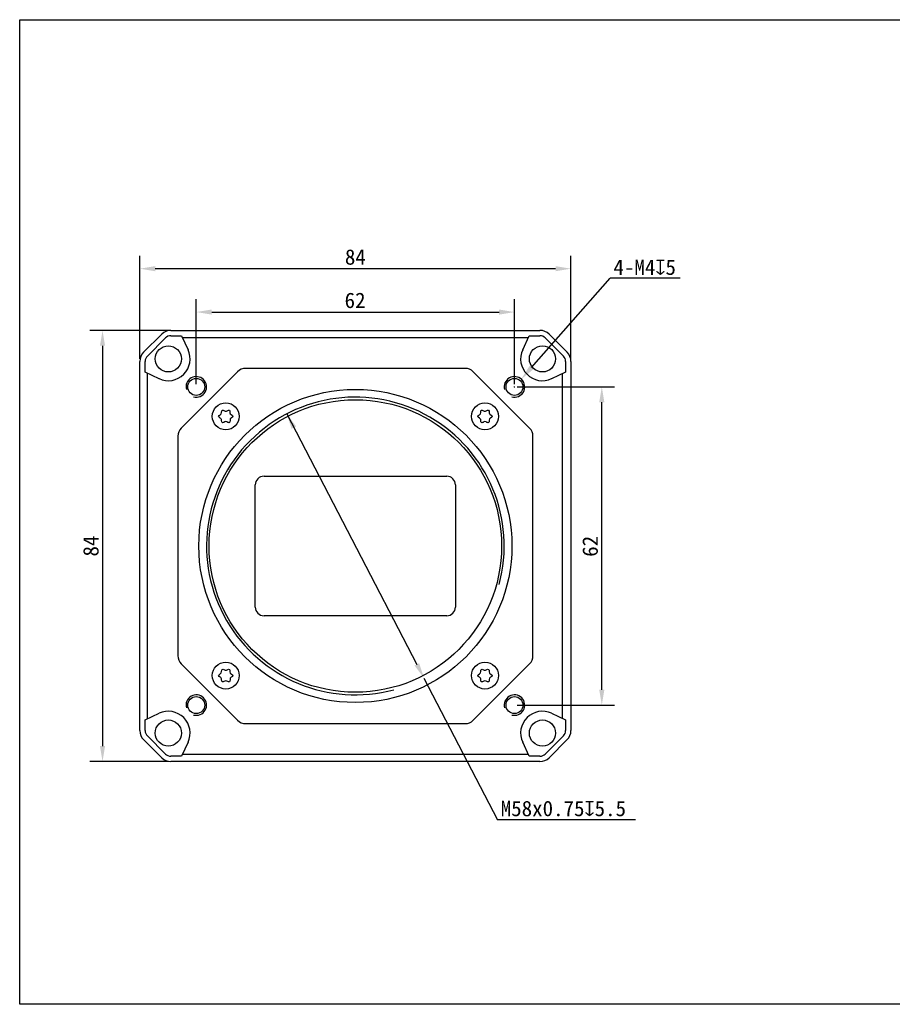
# Model space of a CAD drawing. Header units: millimetres. Extents: x 26 to 456, y 87 to 279.
# Tile 1 of 2: x 26 to 196, y 87 to 279. Entities that reach past the tile are written whole.
import ezdxf

# ---------------------------------------------------------------- set-up
doc = ezdxf.new("R2010")
doc.units = ezdxf.units.MM
doc.header["$LTSCALE"] = 23.1
doc.header["$PDMODE"] = 3
doc.header["$PDSIZE"] = 8
doc.layers.get('0').update_dxf_attribs({"linetype": 'CONTINUOUS'})
doc.layers.get('Defpoints').update_dxf_attribs({"linetype": 'CONTINUOUS'})
doc.layers.add('00_COMPONENTS', color=7, linetype='CONTINUOUS')
doc.layers.add('51__DRAFT_DIMS', color=7, linetype='CONTINUOUS')
doc.styles.get("Standard").update_dxf_attribs({"font": 'simfang.ttf'})
doc.dimstyles.new('DIMSTYLE_1', dxfattribs={"dimtxt": 3, "dimasz": 3, "dimexe": 2.5, "dimexo": 0.5, "dimgap": 0.75, "dimtad": 1, "dimdsep": 46, "dimtxsty": 'Standard', "dimblk": '_FILLED', "dimblk1": '_FILLED', "dimblk2": '_FILLED', "dimcen": 0.09, "dimclrt": 3, "dimazin": 2, "dimtp": 0.3, "dimtm": 0.3, "dimtfac": 1, "dimtofl": 0, "dimtmove": 0, "dimatfit": 3, "dimldrblk": '_FILLED', "dimfxl": 1, "dimtolj": 1, "dimarcsym": 0})
doc.dimstyles.new('DIMSTYLE_2', dxfattribs={"dimtxt": 3, "dimasz": 3, "dimexe": 2.5, "dimexo": 0.5, "dimtad": 1, "dimdsep": 46, "dimtxsty": 'Standard', "dimblk": '_FILLED', "dimblk1": '_FILLED', "dimblk2": '_FILLED', "dimcen": 0.09, "dimclrt": 3, "dimazin": 2, "dimtp": 0.1, "dimtm": 0.1, "dimtfac": 1, "dimtofl": 0, "dimtmove": 0, "dimatfit": 1, "dimldrblk": '_FILLED', "dimfxl": 1, "dimtolj": 1, "dimarcsym": 0})
doc.dimstyles.new('DIMSTYLE_5', dxfattribs={"dimtxt": 3, "dimasz": 3, "dimexe": 2.5, "dimexo": 0.5, "dimtad": 1, "dimdsep": 46, "dimtxsty": 'Standard', "dimblk": '_FILLED', "dimblk1": '_FILLED', "dimblk2": '_FILLED', "dimcen": 0.09, "dimclrt": 3, "dimazin": 2, "dimtp": 0.2, "dimtm": 0.2, "dimtfac": 1, "dimtmove": 0, "dimatfit": 2, "dimldrblk": '_FILLED', "dimfxl": 1, "dimtolj": 1, "dimarcsym": 0})

# ---------------------------------------------------------------- blocks, each defined once
blk = doc.blocks.new('_FILLED')
at = {"color": 0, "linetype": 'ByBlock'}
blk.add_solid([(0, 0), (-1, 0.167), (-1, -0.167)], dxfattribs=at)
blk = doc.blocks.new('*D1')
at = {"layer": '51__DRAFT_DIMS', "color": 0, "lineweight": -2}
for p, q in [((49.66, 212.47), (49.66, 232.53)), ((133.66, 212.47), (133.66, 232.53)), ((130.66, 230.03), (52.66, 230.03))]:
    blk.add_line(p, q, dxfattribs=at)
at = {"layer": 'Defpoints', "color": 0}
for p in [(49.66, 230.03), (49.66, 211.97), (133.66, 211.97)]:
    blk.add_point(p, dxfattribs=at)
at = {"layer": '51__DRAFT_DIMS', "color": 0, "linetype": 'ByBlock', "lineweight": -2, "xscale": 3, "yscale": 3, "zscale": 3, "rotation": 180}
blk.add_blockref('_FILLED', (49.66, 230.03), dxfattribs=at)
at = {"layer": '51__DRAFT_DIMS', "color": 0, "linetype": 'ByBlock', "lineweight": -2, "xscale": 3, "yscale": 3, "zscale": 3}
blk.add_blockref('_FILLED', (133.66, 230.03), dxfattribs=at)
at = {"layer": '51__DRAFT_DIMS', "insert": (91.66, 233.81), "char_height": 3, "attachment_point": 2}
blk.add_mtext('\\A1;84', dxfattribs=at)
blk = doc.blocks.new('*D2')
at = {"layer": '51__DRAFT_DIMS', "color": 0, "lineweight": -2}
for p, q in [((55.2, 218.01), (39.89, 218.01)), ((42.39, 215.01), (42.39, 137.01)), ((55.2, 134.01), (39.89, 134.01))]:
    blk.add_line(p, q, dxfattribs=at)
at = {"layer": 'Defpoints', "color": 0}
for p in [(55.7, 218.01), (42.39, 134.01), (55.7, 134.01)]:
    blk.add_point(p, dxfattribs=at)
at = {"layer": '51__DRAFT_DIMS', "color": 0, "linetype": 'ByBlock', "lineweight": -2, "xscale": 3, "yscale": 3, "zscale": 3}
for p, rotation in [((42.39, 218.01), 90), ((42.39, 134.01), 270)]:
    blk.add_blockref('_FILLED', p, dxfattribs=dict(at, rotation=rotation))
at = {"layer": '51__DRAFT_DIMS', "insert": (38.61, 175.99), "char_height": 3, "attachment_point": 2, "rotation": 90}
blk.add_mtext('\\A1;84', dxfattribs=at)
blk = doc.blocks.new('*D3')
at = {"layer": '51__DRAFT_DIMS', "color": 0, "lineweight": -2}
for p, q in [((60.66, 207.51), (60.66, 224.08)), ((122.66, 207.51), (122.66, 224.08)), ((63.66, 221.58), (119.66, 221.58))]:
    blk.add_line(p, q, dxfattribs=at)
at = {"layer": 'Defpoints', "color": 0}
for p in [(122.66, 221.58), (60.66, 207.01), (122.66, 207.01)]:
    blk.add_point(p, dxfattribs=at)
at = {"layer": '51__DRAFT_DIMS', "color": 0, "linetype": 'ByBlock', "lineweight": -2, "xscale": 3, "yscale": 3, "zscale": 3, "rotation": 180}
blk.add_blockref('_FILLED', (60.66, 221.58), dxfattribs=at)
at = {"layer": '51__DRAFT_DIMS', "color": 0, "linetype": 'ByBlock', "lineweight": -2, "xscale": 3, "yscale": 3, "zscale": 3}
blk.add_blockref('_FILLED', (122.66, 221.58), dxfattribs=at)
at = {"layer": '51__DRAFT_DIMS', "insert": (91.6, 225.37), "char_height": 3, "attachment_point": 2}
blk.add_mtext('\\A1;62', dxfattribs=at)
blk = doc.blocks.new('*D4')
at = {"layer": '51__DRAFT_DIMS', "color": 0, "lineweight": -2}
for p, q in [((123.16, 207.01), (142.18, 207.01)), ((139.68, 148.01), (139.68, 204.01)), ((123.16, 145.01), (142.18, 145.01))]:
    blk.add_line(p, q, dxfattribs=at)
at = {"layer": 'Defpoints', "color": 0}
for p in [(122.66, 207.01), (139.68, 207.01), (122.66, 145.01)]:
    blk.add_point(p, dxfattribs=at)
at = {"layer": '51__DRAFT_DIMS', "color": 0, "linetype": 'ByBlock', "lineweight": -2, "xscale": 3, "yscale": 3, "zscale": 3}
for p, rotation in [((139.68, 207.01), 90), ((139.68, 145.01), 270)]:
    blk.add_blockref('_FILLED', p, dxfattribs=dict(at, rotation=rotation))
at = {"layer": '51__DRAFT_DIMS', "insert": (135.9, 175.94), "char_height": 3, "attachment_point": 2, "rotation": 90}
blk.add_mtext('\\A1;62', dxfattribs=at)
blk = doc.blocks.new('*D5')
at = {"layer": '51__DRAFT_DIMS', "color": 0, "lineweight": -2}
for p in [(125.97, 210.76), (154.92, 228.16)]:
    blk.add_line(p, (141.32, 228.16), dxfattribs=at)
at = {"layer": '51__DRAFT_DIMS', "color": 0}
for p, q in [((122.57, 207.01), (122.75, 207.01)), ((122.66, 206.92), (122.66, 207.1))]:
    blk.add_line(p, q, dxfattribs=at)
at = {"layer": 'Defpoints', "color": 0}
for p in [(123.98, 208.51), (121.34, 205.51)]:
    blk.add_point(p, dxfattribs=at)
at = {"layer": '51__DRAFT_DIMS', "color": 0, "linetype": 'ByBlock', "lineweight": -2, "xscale": 3, "yscale": 3, "zscale": 3, "rotation": 228.5726390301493}
blk.add_blockref('_FILLED', (123.98, 208.51), dxfattribs=at)
at = {"layer": '51__DRAFT_DIMS', "insert": (141.95, 231.82), "char_height": 3, "attachment_point": 1}
blk.add_mtext('\\A1;{4-M4{\\fgdt;x}5}', dxfattribs=at)
blk = doc.blocks.new('*D64')
at = {"layer": '51__DRAFT_DIMS', "color": 0, "lineweight": -2}
for p, q in [((78.29, 201.74), (103.64, 152.93)), ((105.03, 150.27), (119.35, 122.68)), ((146.24, 122.68), (119.35, 122.68))]:
    blk.add_line(p, q, dxfattribs=at)
at = {"layer": 'Defpoints', "color": 0}
for p in [(78.29, 201.74), (105.03, 150.27)]:
    blk.add_point(p, dxfattribs=at)
at = {"layer": '51__DRAFT_DIMS', "color": 0, "linetype": 'ByBlock', "lineweight": -2, "xscale": 3, "yscale": 3, "zscale": 3}
for p, rotation in [((78.29, 201.74), 117.4449589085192), ((105.03, 150.27), 297.4449589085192)]:
    blk.add_blockref('_FILLED', p, dxfattribs=dict(at, rotation=rotation))
at = {"layer": '51__DRAFT_DIMS', "insert": (119.98, 126.36), "char_height": 3, "attachment_point": 1}
blk.add_mtext('\\A1;{M58x0.75{\\fgdt;x}5.5}', dxfattribs=at)

msp = doc.modelspace()

# ---------------------------------------------------------------- linework, layer by layer
msp.add_lwpolyline([(26.249, 278.545), (456.479, 278.545), (456.479, 86.708), (26.249, 86.708)], close=True)
msp.add_lwpolyline([(26.249, 278.545), (456.479, 278.545), (456.479, 86.708), (26.249, 86.708)], close=True)
at = {"layer": '00_COMPONENTS', "color": 7, "lineweight": 30}
for p, q in [((50.393, 213.738), (53.928, 217.274)), ((55.696, 218.006), (127.625, 218.006)), ((55.696, 216.967), (57.796, 216.967)), ((57.796, 216.967), (59.062, 214.252)), ((124.259, 214.252), (125.524, 216.967)), ((125.524, 216.967), (127.625, 216.967)), ((129.393, 217.274), (132.928, 213.738)), ((54.663, 216.539), (51.127, 213.004)), ((132.193, 213.004), (128.658, 216.539)), ((49.66, 140.042), (49.66, 211.971)), ((50.7, 209.87), (50.7, 211.971)), ((132.621, 211.971), (132.621, 209.87)), ((133.66, 211.971), (133.66, 140.042)), ((53.414, 208.604), (50.7, 209.87)), ((68.716, 209.962), (57.705, 198.95)), ((113.049, 210.606), (70.272, 210.606)), ((125.616, 198.95), (114.605, 209.962)), ((132.621, 209.87), (129.907, 208.604)), ((57.06, 197.395), (57.06, 154.617)), ((126.26, 154.617), (126.26, 197.395)), ((73.86, 189.606), (109.46, 189.606)), ((72.16, 164.106), (72.16, 187.906)), ((111.16, 187.906), (111.16, 164.106)), ((109.46, 162.406), (73.86, 162.406)), ((57.705, 153.062), (68.716, 142.05)), ((114.605, 142.05), (125.616, 153.062)), ((50.7, 142.142), (53.414, 143.408)), ((50.7, 140.042), (50.7, 142.142)), ((129.907, 143.408), (132.621, 142.142)), ((132.621, 142.142), (132.621, 140.042)), ((70.272, 141.406), (113.049, 141.406)), ((53.928, 134.738), (50.393, 138.274)), ((51.127, 139.009), (54.663, 135.473)), ((128.658, 135.473), (132.193, 139.009)), ((132.928, 138.274), (129.393, 134.738)), ((59.062, 137.76), (57.796, 135.045)), ((125.524, 135.045), (124.259, 137.76)), ((57.796, 135.045), (55.696, 135.045)), ((127.625, 135.045), (125.524, 135.045)), ((127.625, 134.006), (55.696, 134.006))]:
    msp.add_line(p, q, dxfattribs=at)
at = {"layer": '00_COMPONENTS', "lineweight": 30}
for p, q in [((125.336, 216.563), (57.985, 216.563)), ((51.104, 209.682), (51.104, 142.331)), ((132.044, 142.411), (132.044, 209.601)), ((57.985, 135.45), (125.336, 135.45))]:
    msp.add_line(p, q, dxfattribs=at)
at = {"layer": '00_COMPONENTS', "color": 7, "lineweight": 30}
for centre, radius in [((55.21, 212.456), 2.55), ((128.11, 212.456), 2.55), ((60.66, 207.006), 1.65), ((122.66, 207.006), 1.65), ((91.66, 176.006), 30.5), ((91.66, 176.006), 28.5), ((66.41, 201.256), 2.625), ((116.91, 201.256), 2.625), ((66.41, 150.756), 2.625), ((116.91, 150.756), 2.625), ((60.66, 145.006), 1.65), ((122.66, 145.006), 1.65), ((55.21, 139.556), 2.55), ((128.11, 139.556), 2.55)]:
    msp.add_circle(centre, radius, dxfattribs=at)
for centre, radius, start, end in [((55.696, 215.506), 2.5, 90, 135), ((55.696, 215.506), 1.461, 90, 135), ((127.625, 215.506), 2.5, 45, 90), ((127.625, 215.506), 1.461, 45, 90), ((52.16, 211.971), 2.5, 135, 180), ((52.16, 211.971), 1.461, 135, 180), ((55.21, 212.456), 4.25, 245, 25), ((128.11, 212.456), 4.25, 155, 295), ((131.16, 211.971), 1.461, 0, 45), ((131.16, 211.971), 2.5, 0, 45), ((70.272, 208.406), 2.2, 90, 135), ((113.049, 208.406), 2.2, 45, 90), ((65.127, 201.997), 0.462, 296.76577, 3.23423), ((66.41, 202.768), 0.488, 237.1925, 302.8075), ((67.599, 201.943), 0.372, 175.30431, 244.69569), ((115.627, 201.997), 0.462, 296.76577, 3.23423), ((116.91, 202.768), 0.488, 237.1925, 302.8075), ((118.099, 201.943), 0.372, 175.30431, 244.69569), ((65.101, 200.5), 0.488, 357.1925, 62.8075), ((66.41, 199.883), 0.372, 55.30431, 124.69569), ((67.693, 200.515), 0.462, 116.76577, 183.23423), ((115.601, 200.5), 0.488, 357.1925, 62.8075), ((116.91, 199.883), 0.372, 55.30431, 124.69569), ((118.193, 200.515), 0.462, 116.76577, 183.23423), ((59.26, 197.395), 2.2, 135, 180), ((124.06, 197.395), 2.2, 0, 45), ((73.86, 187.906), 1.7, 90, 180), ((109.46, 187.906), 1.7, 0, 90), ((73.86, 164.106), 1.7, 180, 270), ((109.46, 164.106), 1.7, 270, 0), ((59.26, 154.617), 2.2, 180, 225), ((124.06, 154.617), 2.2, 315, 360), ((66.41, 152.268), 0.488, 237.1925, 302.8075), ((116.91, 152.268), 0.488, 237.1925, 302.8075), ((65.101, 150), 0.488, 357.1925, 62.8075), ((65.127, 151.497), 0.462, 296.76577, 3.23423), ((66.41, 149.383), 0.372, 55.30431, 124.69569), ((67.599, 151.443), 0.372, 175.30431, 244.69569), ((67.693, 150.015), 0.462, 116.76577, 183.23423), ((115.601, 150), 0.488, 357.1925, 62.8075), ((115.627, 151.497), 0.462, 296.76577, 3.23423), ((116.91, 149.383), 0.372, 55.30431, 124.69569), ((118.099, 151.443), 0.372, 175.30431, 244.69569), ((118.193, 150.015), 0.462, 116.76577, 183.23423), ((55.21, 139.556), 4.25, 335, 115), ((70.272, 143.606), 2.2, 225, 270), ((113.049, 143.606), 2.2, 270, 315), ((128.11, 139.556), 4.25, 65, 205), ((52.16, 140.042), 2.5, 180, 225), ((52.16, 140.042), 1.461, 180, 225), ((131.16, 140.042), 1.461, 315, 360), ((131.16, 140.042), 2.5, 315, 360), ((55.696, 136.506), 2.5, 225, 270), ((55.696, 136.506), 1.461, 225, 270), ((127.625, 136.506), 1.461, 270, 315), ((127.625, 136.506), 2.5, 270, 315)]:
    msp.add_arc(centre, radius, start, end, dxfattribs=at)
at = {"layer": '00_COMPONENTS'}
for centre in [(60.66, 207.006), (122.66, 207.006), (60.66, 145.006), (122.66, 145.006)]:
    msp.add_arc(centre, 2, 255, 195, dxfattribs=at)
at = {"layer": '00_COMPONENTS', "color": 8}
msp.add_arc((91.66, 176.006), 29, 345, 285, dxfattribs=at)
at = {"layer": '00_COMPONENTS', "color": 7, "lineweight": 30}
for points, knots in [([(65.324, 200.934), (65.115, 201.041), (64.904, 201.258), (65.119, 201.475), (65.336, 201.584)], [0, 0, 0, 0, 0.4953946, 1, 1, 1, 1]), ([(65.589, 202.023), (65.575, 202.265), (65.655, 202.56), (65.949, 202.485), (66.146, 202.358)], [0, 0, 0, 0, 0.5046054, 1, 1, 1, 1]), ([(66.675, 202.358), (66.872, 202.485), (67.175, 202.562), (67.251, 202.245), (67.228, 201.973)], [0, 0, 0, 0, 0.4792334, 1, 1, 1, 1]), ([(67.44, 201.606), (67.687, 201.489), (67.926, 201.263), (67.702, 201.037), (67.485, 200.928)], [0, 0, 0, 0, 0.5161674, 1, 1, 1, 1]), ([(115.824, 200.934), (115.615, 201.041), (115.404, 201.258), (115.619, 201.475), (115.836, 201.584)], [0, 0, 0, 0, 0.4953946, 1, 1, 1, 1]), ([(116.089, 202.023), (116.075, 202.265), (116.155, 202.56), (116.449, 202.485), (116.646, 202.358)], [0, 0, 0, 0, 0.5046054, 1, 1, 1, 1]), ([(117.175, 202.358), (117.372, 202.485), (117.675, 202.562), (117.751, 202.245), (117.728, 201.973)], [0, 0, 0, 0, 0.4792334, 1, 1, 1, 1]), ([(117.94, 201.606), (118.187, 201.489), (118.426, 201.263), (118.202, 201.037), (117.985, 200.928)], [0, 0, 0, 0, 0.5161674, 1, 1, 1, 1]), ([(66.199, 200.189), (65.974, 200.034), (65.662, 199.941), (65.577, 200.242), (65.588, 200.476)], [0, 0, 0, 0, 0.5207666, 1, 1, 1, 1]), ([(67.232, 200.489), (67.246, 200.247), (67.162, 199.94), (66.847, 200.034), (66.622, 200.189)], [0, 0, 0, 0, 0.4838326, 1, 1, 1, 1]), ([(116.699, 200.189), (116.474, 200.034), (116.162, 199.941), (116.077, 200.242), (116.088, 200.476)], [0, 0, 0, 0, 0.5207666, 1, 1, 1, 1]), ([(117.732, 200.489), (117.746, 200.247), (117.662, 199.94), (117.347, 200.034), (117.122, 200.189)], [0, 0, 0, 0, 0.4838326, 1, 1, 1, 1]), ([(65.589, 151.523), (65.575, 151.765), (65.655, 152.06), (65.949, 151.985), (66.146, 151.858)], [0, 0, 0, 0, 0.5046054, 1, 1, 1, 1]), ([(66.675, 151.858), (66.872, 151.985), (67.175, 152.062), (67.251, 151.745), (67.228, 151.473)], [0, 0, 0, 0, 0.4792334, 1, 1, 1, 1]), ([(116.089, 151.523), (116.075, 151.765), (116.155, 152.06), (116.449, 151.985), (116.646, 151.858)], [0, 0, 0, 0, 0.5046054, 1, 1, 1, 1]), ([(117.175, 151.858), (117.372, 151.985), (117.675, 152.062), (117.751, 151.745), (117.728, 151.473)], [0, 0, 0, 0, 0.4792334, 1, 1, 1, 1]), ([(65.324, 150.434), (65.115, 150.541), (64.904, 150.758), (65.119, 150.975), (65.336, 151.084)], [0, 0, 0, 0, 0.4953946, 1, 1, 1, 1]), ([(66.199, 149.689), (65.974, 149.534), (65.662, 149.441), (65.577, 149.742), (65.588, 149.976)], [0, 0, 0, 0, 0.5207666, 1, 1, 1, 1]), ([(67.232, 149.989), (67.246, 149.747), (67.162, 149.44), (66.847, 149.534), (66.622, 149.689)], [0, 0, 0, 0, 0.4838326, 1, 1, 1, 1]), ([(67.44, 151.106), (67.687, 150.989), (67.926, 150.763), (67.702, 150.537), (67.485, 150.428)], [0, 0, 0, 0, 0.5161674, 1, 1, 1, 1]), ([(115.824, 150.434), (115.615, 150.541), (115.404, 150.758), (115.619, 150.975), (115.836, 151.084)], [0, 0, 0, 0, 0.4953946, 1, 1, 1, 1]), ([(116.699, 149.689), (116.474, 149.534), (116.162, 149.441), (116.077, 149.742), (116.088, 149.976)], [0, 0, 0, 0, 0.5207666, 1, 1, 1, 1]), ([(117.732, 149.989), (117.746, 149.747), (117.662, 149.44), (117.347, 149.534), (117.122, 149.689)], [0, 0, 0, 0, 0.4838326, 1, 1, 1, 1]), ([(117.94, 151.106), (118.187, 150.989), (118.426, 150.763), (118.202, 150.537), (117.985, 150.428)], [0, 0, 0, 0, 0.5161674, 1, 1, 1, 1])]:
    msp.add_open_spline(points, degree=3, knots=knots, dxfattribs=at)

# ---------------------------------------------------------------- dimensions: what is measured, and where the dimension line sits
at = {"layer": '51__DRAFT_DIMS', "color": 8}
for base, p1, p2, angle, picture, middle in [((49.66, 230.028), (133.66, 211.971), (49.66, 211.971), 180, '*D1', (91.66, 230.028)), ((42.392, 134.006), (55.696, 218.006), (55.696, 134.006), 270, '*D2', (42.392, 175.991)), ((139.683, 207.006), (122.66, 145.006), (122.66, 207.006), 90, '*D4', (139.683, 175.945))]:
    dim = msp.add_linear_dim(base=base, p1=p1, p2=p2, angle=angle, dimstyle='DIMSTYLE_1', override={"dimclrt": 256}, dxfattribs=at)
    dim.commit()
    dim.dimension.update_dxf_attribs({"geometry": picture, "text_midpoint": middle, "dimtype": 160})
for p1, p2, text, dimstyle, picture, middle in [((121.337, 205.507), (123.984, 208.506), '{4-M<>{\\fgdt;x}5}', 'DIMSTYLE_2', '*D5', (148.435, 228.156)), ((78.294, 201.742), (105.026, 150.27), '{M<>x0.75{\\fgdt;x}5.5}', 'DIMSTYLE_5', '*D64', (133.108, 122.681))]:
    dim = msp.add_diameter_dim_2p(p1=p1, p2=p2, text=text, dimstyle=dimstyle, override={"dimtih": 1, "dimtoh": 1, "dimpost": '<>', "dimclrt": 256}, dxfattribs=at)
    dim.commit()
    dim.dimension.update_dxf_attribs({"geometry": picture, "text_midpoint": middle, "dimtype": 163})
dim = msp.add_linear_dim(base=(122.66, 221.581), p1=(60.66, 207.006), p2=(122.66, 207.006), dimstyle='DIMSTYLE_1', override={"dimclrt": 256}, dxfattribs=at)
dim.commit()
dim.dimension.update_dxf_attribs({"geometry": '*D3', "text_midpoint": (91.599, 221.581), "dimtype": 160})

doc.saveas('drawing.dxf')
